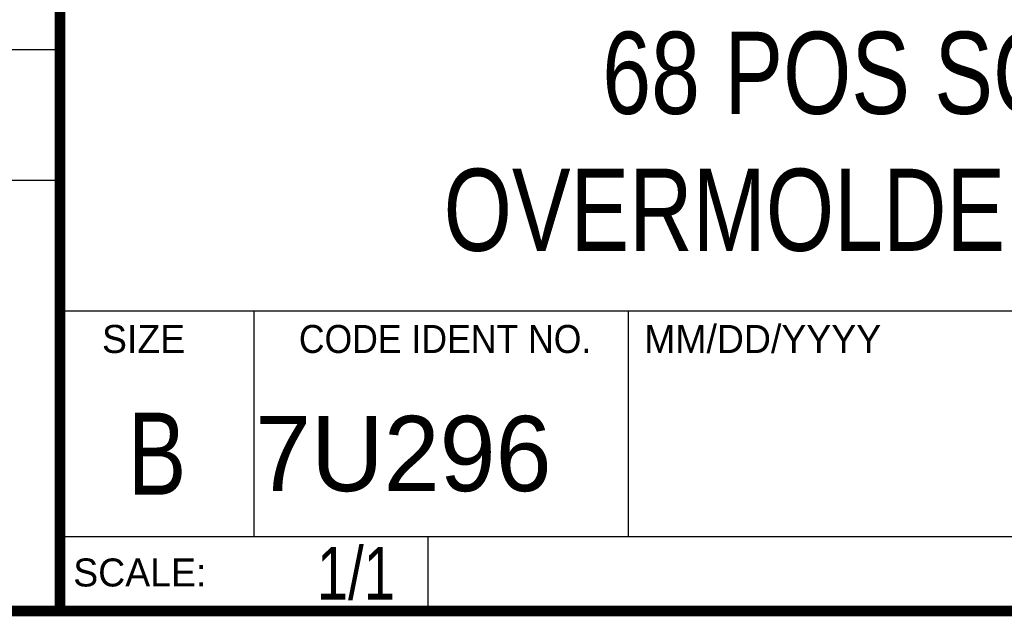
# Model space of a CAD drawing. Header units: inches. Extents: x 0.2 to 16.8, y 0.1 to 10.8.
# Tile 4 of 10: x 13 to 14.9, y 0.2 to 1.4. Entities that reach past the tile are written whole.
import ezdxf
from ezdxf.enums import TextEntityAlignment as Align

# ---------------------------------------------------------------- set-up
doc = ezdxf.new("R2010")
doc.units = ezdxf.units.IN
doc.header["$LTSCALE"] = 0.935
doc.header["$MEASUREMENT"] = 0
doc.layers.get('0').update_dxf_attribs({"linetype": 'CONTINUOUS'})
doc.styles.get("Standard").update_dxf_attribs({"font": 'txt', "width": 0.8})

msp = doc.modelspace()

# ---------------------------------------------------------------- linework, layer by layer
at = {"color": 2, "linetype": 'CONTINUOUS'}
for p, q in [((13.0652, 1.9695), (13.0652, 0.2605)), ((11.482, 1.3265), (13.0653, 1.3265)), ((13.0653, 1.0776), (11.482, 1.0776)), ((13.0652, 0.8295), (16.745, 0.8295)), ((13.434, 0.8295), (13.434, 0.4005)), ((14.146, 0.8295), (14.146, 0.4005)), ((13.0652, 0.4005), (16.745, 0.4005)), ((13.765, 0.4005), (13.765, 0.2605)), ((13.0652, 0.2605), (16.745, 0.2605))]:
    msp.add_line(p, q, dxfattribs=at)
at = {"color": 7, "linetype": 'CONTINUOUS', "const_width": 0.02}
for points in [[(13.0653, 1.9707), (13.0653, 0.2586)], [(0.25, 0.2586), (16.75, 0.2586)]]:
    msp.add_lwpolyline(points, dxfattribs=at)

# ---------------------------------------------------------------- texts
at = {"color": 2, "linetype": 'CONTINUOUS'}
for s, p in [('MM/DD/YYYY', (14.1765, 0.7494)), ('SIZE', (13.1451, 0.7494)), ('SCALE:', (13.0904, 0.3053))]:
    msp.add_text(s, height=0.05325, dxfattribs=at).set_placement(p)
at = {"color": 2, "linetype": 'CONTINUOUS', "width": 0.95}
msp.add_text('CODE IDENT NO.', height=0.053254, dxfattribs=at).set_placement((13.7978, 0.7494), align=Align.CENTER)
at = {"color": 7, "linetype": 'CONTINUOUS', "width": 0.8}
msp.add_text('B', height=0.1562, dxfattribs=at).set_placement((13.2497, 0.4798), align=Align.CENTER)
at = {"color": 7, "linetype": 'CONTINUOUS'}
msp.add_text('7U296', height=0.14316, dxfattribs=at).set_placement((13.4363, 0.4866))
at = {"color": 7, "linetype": 'CONTINUOUS', "width": 0.8}
msp.add_text('1/1', height=0.1, dxfattribs=at).set_placement((13.7025, 0.2805), align=Align.RIGHT)
at = {"color": 7, "linetype": 'CONTINUOUS', "insert": (14.9051, 1.3603), "char_height": 0.15625, "width": 2.5, "attachment_point": 2}
msp.add_mtext('68 POS SCSI CABLE\\POVERMOLDED BACKSHELL', dxfattribs=at)

doc.saveas('drawing.dxf')
